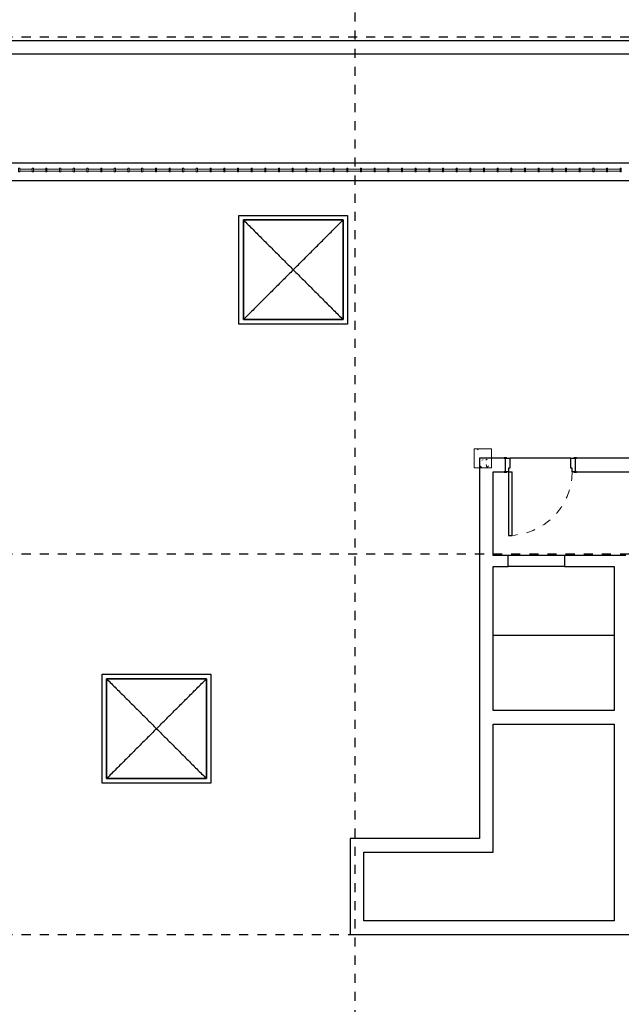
# Model space of a CAD drawing. Header units: metres. Extents: x -21.5 to 32.8, y -37.3 to -3.8.
# Tile 3 of 14: x -4.9 to 1.7, y -20.6 to -9.7. Entities that reach past the tile are written whole.
import ezdxf

# ---------------------------------------------------------------- set-up
doc = ezdxf.new("R2010")
doc.units = ezdxf.units.M
doc.linetypes.add('Ligne de quadrillage', pattern=[0.022225, 0.0127, -0.003175, 0.003175, -0.003175])
doc.linetypes.add('Tiret', pattern=[0.0025, 0.00125, -0.00125])
for name, color, linetype, lineweight in [('A-DOOR', 250, 'Continuous', 25), ('A-DOOR-FRAM', 250, 'Continuous', 25), ('A-FLOR', 250, 'Continuous', 25), ('A-FLOR-HRAL', 250, 'Continuous', 18), ('A-GLAZ', 250, 'Continuous', 25), ('A-WALL', 250, 'Continuous', 25), ('I-WALL', 250, 'Continuous', 25), ('S-COLS', 250, 'Continuous', 18), ('S-GRID', 250, 'Continuous', 30)]:
    doc.layers.add(name, color=color, linetype=linetype, lineweight=lineweight)

# ---------------------------------------------------------------- blocks, each defined once
blk = doc.blocks.new('Int_ Simple - 0_70x2_04-581913-Niveau 2')
at = {"layer": 'A-DOOR'}
for p, q in [((0.315, 0.775), (0.275, 0.775)), ((0.275, 0.775), (0.275, 0.075)), ((0.315, 0.075), (0.315, 0.775)), ((0.315, 0.075), (0.275, 0.075))]:
    blk.add_line(p, q, dxfattribs=at)
at = {"layer": 'A-DOOR', "lineweight": 35}
for p, q in [((-0.435, 0.075), (-0.435, 0.08)), ((-0.435, 0.08), (-0.405, 0.08)), ((-0.405, 0.075), (-0.435, 0.075)), ((-0.405, 0.08), (-0.405, 0.075)), ((0.335, 0.075), (0.335, 0.08)), ((0.335, 0.08), (0.365, 0.08)), ((0.365, 0.075), (0.335, 0.075)), ((0.365, 0.08), (0.365, 0.075)), ((-0.435, -0.08), (-0.435, -0.075)), ((-0.435, -0.075), (-0.405, -0.075)), ((-0.405, -0.08), (-0.435, -0.08)), ((-0.405, -0.075), (-0.405, -0.08)), ((0.335, -0.08), (0.335, -0.075)), ((0.335, -0.075), (0.365, -0.075)), ((0.365, -0.08), (0.335, -0.08)), ((0.365, -0.075), (0.365, -0.08))]:
    blk.add_line(p, q, dxfattribs=at)
at = {"layer": 'A-DOOR', "linetype": 'Tiret', "lineweight": 18}
blk.add_arc((0.315, 0.075), 0.7, 90, 180, dxfattribs=at)
at = {"layer": 'A-DOOR-FRAM'}
for p, q in [((-0.42, 0.075), (-0.385, 0.075)), ((-0.42, -0.075), (-0.42, 0.075)), ((-0.385, 0.075), (-0.385, 0.035)), ((-0.385, 0.035), (-0.37, 0.035)), ((-0.37, 0.035), (-0.37, -0.075)), ((0.3, 0.035), (0.315, 0.035)), ((0.3, -0.075), (0.3, 0.035)), ((0.315, 0.075), (0.35, 0.075)), ((0.315, 0.035), (0.315, 0.075)), ((0.35, 0.075), (0.35, -0.075)), ((-0.37, -0.075), (-0.42, -0.075)), ((0.35, -0.075), (0.3, -0.075))]:
    blk.add_line(p, q, dxfattribs=at)
blk = doc.blocks.new('Garde-corps - 12mm x 40mm-603374-Niveau 2')
at = {"layer": 'A-FLOR-HRAL'}
for p, q in [((0.02, 0.006), (-0.02, 0.006)), ((-0.02, 0.006), (-0.02, -0.006)), ((0.02, -0.006), (0.02, 0.006)), ((-0.02, -0.006), (0.02, -0.006))]:
    blk.add_line(p, q, dxfattribs=at)
blk = doc.blocks.new('Garde-corps - Garde-corps-601270-Niveau 2')
at = {"layer": 'A-FLOR-HRAL'}
for p, q in [((-4.79, -11.376), (-4.929, -11.376)), ((-4.929, -11.396), (-4.79, -11.396)), ((-4.64, -11.376), (-4.778, -11.376)), ((-4.778, -11.396), (-4.64, -11.396)), ((-4.489, -11.376), (-4.628, -11.376)), ((-4.628, -11.396), (-4.489, -11.396)), ((-4.338, -11.376), (-4.477, -11.376)), ((-4.477, -11.396), (-4.338, -11.396)), ((-4.187, -11.376), (-4.326, -11.376)), ((-4.326, -11.396), (-4.187, -11.396)), ((-4.036, -11.376), (-4.175, -11.376)), ((-4.175, -11.396), (-4.036, -11.396)), ((-3.886, -11.376), (-4.024, -11.376)), ((-4.024, -11.396), (-3.886, -11.396)), ((-3.735, -11.376), (-3.874, -11.376)), ((-3.874, -11.396), (-3.735, -11.396)), ((-3.584, -11.376), (-3.723, -11.376)), ((-3.723, -11.396), (-3.584, -11.396)), ((-3.433, -11.376), (-3.572, -11.376)), ((-3.572, -11.396), (-3.433, -11.396)), ((-3.282, -11.376), (-3.421, -11.376)), ((-3.421, -11.396), (-3.282, -11.396)), ((-3.132, -11.376), (-3.27, -11.376)), ((-3.27, -11.396), (-3.132, -11.396)), ((-2.981, -11.376), (-3.12, -11.376)), ((-3.12, -11.396), (-2.981, -11.396)), ((-2.83, -11.376), (-2.969, -11.376)), ((-2.969, -11.396), (-2.83, -11.396)), ((-2.679, -11.376), (-2.818, -11.376)), ((-2.818, -11.396), (-2.679, -11.396)), ((-2.528, -11.376), (-2.667, -11.376)), ((-2.667, -11.396), (-2.528, -11.396)), ((-2.378, -11.376), (-2.516, -11.376)), ((-2.516, -11.396), (-2.378, -11.396)), ((-2.227, -11.376), (-2.366, -11.376)), ((-2.366, -11.396), (-2.227, -11.396)), ((-2.076, -11.376), (-2.215, -11.376)), ((-2.215, -11.396), (-2.076, -11.396)), ((-1.925, -11.376), (-2.064, -11.376)), ((-2.064, -11.396), (-1.925, -11.396)), ((-1.774, -11.376), (-1.913, -11.376)), ((-1.913, -11.396), (-1.774, -11.396)), ((-1.624, -11.376), (-1.762, -11.376)), ((-1.762, -11.396), (-1.624, -11.396)), ((-1.473, -11.376), (-1.612, -11.376)), ((-1.612, -11.396), (-1.473, -11.396)), ((-1.322, -11.376), (-1.461, -11.376)), ((-1.461, -11.396), (-1.322, -11.396)), ((-1.171, -11.376), (-1.31, -11.376)), ((-1.31, -11.396), (-1.171, -11.396)), ((-1.02, -11.376), (-1.159, -11.376)), ((-1.159, -11.396), (-1.02, -11.396)), ((-0.87, -11.376), (-1.008, -11.376)), ((-1.008, -11.396), (-0.87, -11.396)), ((-0.719, -11.376), (-0.858, -11.376)), ((-0.858, -11.396), (-0.719, -11.396)), ((-0.568, -11.376), (-0.707, -11.376)), ((-0.707, -11.396), (-0.568, -11.396)), ((-0.417, -11.376), (-0.556, -11.376)), ((-0.556, -11.396), (-0.417, -11.396)), ((-0.266, -11.376), (-0.405, -11.376)), ((-0.405, -11.396), (-0.266, -11.396)), ((-0.116, -11.376), (-0.254, -11.376)), ((-0.254, -11.396), (-0.116, -11.396)), ((0.035, -11.376), (-0.104, -11.376)), ((-0.104, -11.396), (0.035, -11.396)), ((0.186, -11.376), (0.047, -11.376)), ((0.047, -11.396), (0.186, -11.396)), ((0.337, -11.376), (0.198, -11.376)), ((0.198, -11.396), (0.337, -11.396)), ((0.488, -11.376), (0.349, -11.376)), ((0.349, -11.396), (0.488, -11.396)), ((0.638, -11.376), (0.5, -11.376)), ((0.5, -11.396), (0.638, -11.396)), ((0.789, -11.376), (0.65, -11.376)), ((0.65, -11.396), (0.789, -11.396)), ((0.94, -11.376), (0.801, -11.376)), ((0.801, -11.396), (0.94, -11.396)), ((1.091, -11.376), (0.952, -11.376)), ((0.952, -11.396), (1.091, -11.396)), ((1.242, -11.376), (1.103, -11.376)), ((1.103, -11.396), (1.242, -11.396)), ((1.393, -11.376), (1.254, -11.376)), ((1.254, -11.396), (1.393, -11.396)), ((1.543, -11.376), (1.405, -11.376)), ((1.405, -11.396), (1.543, -11.396)), ((1.694, -11.376), (1.555, -11.376)), ((1.555, -11.396), (1.694, -11.396))]:
    blk.add_line(p, q, dxfattribs=at)
at = {"rotation": 89.9999999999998}
for p in [(-4.935, -11.386), (-4.784, -11.386), (-4.634, -11.386), (-4.483, -11.386), (-4.332, -11.386), (-4.181, -11.386), (-4.03, -11.386), (-3.88, -11.386), (-3.729, -11.386), (-3.578, -11.386), (-3.427, -11.386), (-3.276, -11.386), (-3.126, -11.386), (-2.975, -11.386), (-2.824, -11.386), (-2.673, -11.386), (-2.522, -11.386), (-2.372, -11.386), (-2.221, -11.386), (-2.07, -11.386), (-1.919, -11.386), (-1.768, -11.386), (-1.618, -11.386), (-1.467, -11.386), (-1.316, -11.386), (-1.165, -11.386), (-1.014, -11.386), (-0.864, -11.386), (-0.713, -11.386), (-0.562, -11.386), (-0.411, -11.386), (-0.26, -11.386), (-0.11, -11.386), (0.041, -11.386), (0.192, -11.386), (0.343, -11.386), (0.494, -11.386), (0.644, -11.386), (0.795, -11.386), (0.946, -11.386), (1.097, -11.386), (1.248, -11.386), (1.399, -11.386), (1.549, -11.386), (1.7, -11.386)]:
    blk.add_blockref('Garde-corps - 12mm x 40mm-603374-Niveau 2', p, dxfattribs=at)
blk = doc.blocks.new('Skydome - 1100x1100-629956-Niveau 2')
at = {"layer": 'A-GLAZ'}
for p, q in [((-0.68, 0.34), (0.52, 0.34)), ((-0.68, -0.86), (-0.68, 0.34)), ((0.52, 0.34), (0.52, -0.86)), ((0.47, 0.29), (-0.63, 0.29)), ((-0.63, 0.29), (-0.63, -0.81)), ((-0.63, 0.29), (0.47, 0.29)), ((-0.63, -0.81), (-0.63, 0.29)), ((0.47, -0.81), (0.47, 0.29)), ((0.47, 0.29), (0.47, -0.81)), ((-0.08, -0.26), (-0.08, -0.26)), ((-0.08, -0.26), (-0.08, -0.26)), ((-0.08, -0.26), (-0.08, -0.26)), ((-0.08, -0.26), (-0.08, -0.26)), ((0.52, -0.86), (-0.68, -0.86)), ((-0.63, -0.81), (0.47, -0.81)), ((0.47, -0.81), (-0.63, -0.81))]:
    blk.add_line(p, q, dxfattribs=at)
for points in [[(-0.63, 0.29), (-0.595, 0.255), (-0.524, 0.184), (-0.415, 0.075), (-0.304, -0.036), (-0.192, -0.148), (-0.118, -0.222), (-0.08, -0.26)], [(-0.08, -0.26), (-0.042, -0.222), (0.032, -0.148), (0.144, -0.036), (0.255, 0.075), (0.364, 0.184), (0.435, 0.255), (0.47, 0.29)], [(-0.08, -0.26), (-0.118, -0.298), (-0.192, -0.372), (-0.304, -0.484), (-0.415, -0.595), (-0.524, -0.704), (-0.595, -0.775), (-0.63, -0.81)], [(-0.08, -0.26), (-0.042, -0.298), (0.032, -0.372), (0.144, -0.484), (0.255, -0.595), (0.364, -0.704), (0.435, -0.775), (0.47, -0.81)]]:
    blk.add_open_spline(points, degree=3, dxfattribs=at)

msp = doc.modelspace()

# ---------------------------------------------------------------- hatches: boundary and pattern name
at = {"layer": 'S-COLS'}
h = msp.add_hatch(dxfattribs=at)
h.set_pattern_fill('FP_2', color=256, style=0, pattern_type=2)
h.set_pattern_definition([(50, (0, 0), (0.364799, -0.031967), [0.038, -0.419]), (355, (0, 0), (-0.070921, 0.382637), [0.03, -0.335]), (100.451, (0.03, -0.003), (0.294358, 0.350205), [0.032, -0.356]), (46.184, (0, 0.102), (0.542072, -0.083569), [0.057, -0.629]), (96.636, (0.045, 0.095), (0.474956, 0.495204), [0.049, -0.534]), (351.184, (0, 0.102), (0.47449, 0.495128), [0.046, -0.503]), (21, (0.051, 0.076), (0.303562, -0.204817), [0.038, -0.419]), (326, (0.051, 0.076), (0.123477, 0.369045), [0.03, -0.335]), (71.451, (0.076, 0.059), (0.427234, 0.163588), [0.032, -0.356]), (37.5, (0, 0), (0.0065432, 0.1688822), [0.017, -0.314, 0.017, -0.324, -0.337]), (37.5, (0, 0), (0.0065432, 0.1688822), [-0.672, 0.017, -0.32]), (7.5, (0, 0), (0.1340145, 0.2002052), [0.017, -0.177, 0.017, -0.307, -0.128]), (7.5, (0, 0), (0.1340145, 0.2002052), [-0.518, 0.017, -0.112]), (327.5, (-0.113, 0), (0.2712697, -0.0115642), [0.017, -0.11, 0.017, -0.379, -0.526]), (327.5, (-0.113, 0), (0.2712697, -0.0115642), [-0.523, 0.017, -0.509]), (317.5, (-0.164, 0), (0.2964495, 0.0511634), [0.017, -0.148, 0.017, -0.246, -0.373]), (317.5, (-0.164, 0), (0.2964495, 0.0511634), [-0.428, 0.017, -0.357])])
h.paths.add_polyline_path([(0.274, -14.669), (0.274, -14.459), (0.084, -14.459), (0.084, -14.669)])

# ---------------------------------------------------------------- linework, layer by layer
at = {"layer": 'A-FLOR'}
for p, q in [((1.148, -14.563), (0.478, -14.563)), ((1.078, -15.755), (0.457, -15.755)), ((0.292, -16.512), (1.627, -16.512))]:
    msp.add_line(p, q, dxfattribs=at)
at = {"layer": 'A-WALL'}
for p, q in [((-13.908, -9.957), (7.129, -9.957)), ((7.129, -10.107), (-13.758, -10.107)), ((-12.55, -11.306), (7.129, -11.306)), ((7.129, -11.506), (-12.35, -11.506)), ((0.413, -14.563), (0.142, -14.563)), ((0.142, -14.563), (0.142, -14.713)), ((5.362, -14.563), (1.213, -14.563)), ((0.292, -14.713), (0.413, -14.713)), ((1.213, -14.713), (4.371, -14.713)), ((1.627, -17.345), (0.292, -17.345)), ((0.292, -17.495), (1.627, -17.495))]:
    msp.add_line(p, q, dxfattribs=at)
at = {"layer": 'I-WALL'}
for p, q in [((0.142, -14.713), (0.142, -18.755)), ((0.292, -15.635), (0.292, -14.713)), ((1.757, -15.635), (0.292, -15.635)), ((0.457, -15.755), (0.457, -15.635)), ((1.078, -15.635), (1.078, -15.755)), ((0.292, -17.345), (0.292, -15.755)), ((0.292, -15.755), (0.457, -15.755)), ((1.078, -15.755), (1.627, -15.755)), ((1.627, -15.755), (1.627, -17.345)), ((0.292, -18.905), (0.292, -17.495)), ((1.627, -17.495), (1.627, -19.665)), ((0.142, -18.755), (-1.285, -18.755)), ((-1.285, -18.755), (-1.285, -19.815)), ((-1.135, -18.905), (0.292, -18.905)), ((-1.135, -19.665), (-1.135, -18.905)), ((1.627, -19.665), (-1.135, -19.665)), ((-1.285, -19.815), (1.757, -19.815))]:
    msp.add_line(p, q, dxfattribs=at)
at = {"layer": 'S-COLS'}
for p, q in [((0.274, -14.459), (0.084, -14.459)), ((0.084, -14.459), (0.084, -14.669)), ((0.274, -14.669), (0.274, -14.459)), ((0.084, -14.669), (0.274, -14.669))]:
    msp.add_line(p, q, dxfattribs=at)
at = {"layer": 'S-GRID', "linetype": 'Ligne de quadrillage'}
for p, q in [((-1.229, -37.347), (-1.229, -4.451)), ((-21.508, -9.915), (32.124, -9.915)), ((-21.508, -15.616), (32.124, -15.616)), ((-21.508, -19.816), (32.124, -19.816))]:
    msp.add_line(p, q, dxfattribs=at)

# ---------------------------------------------------------------- block references
at = {"layer": 'A-DOOR', "rotation": 180}
msp.add_blockref('Int_ Simple - 0_70x2_04-581913-Niveau 2', (0.778, -14.638), dxfattribs=at)
at = {"layer": 'A-FLOR-HRAL'}
msp.add_blockref('Garde-corps - Garde-corps-601270-Niveau 2', (0, 0), dxfattribs=at)
at = {"layer": 'A-GLAZ'}
for p in [(-1.832, -12.225), (-3.34, -17.285)]:
    msp.add_blockref('Skydome - 1100x1100-629956-Niveau 2', p, dxfattribs=at)

doc.saveas('drawing.dxf')
